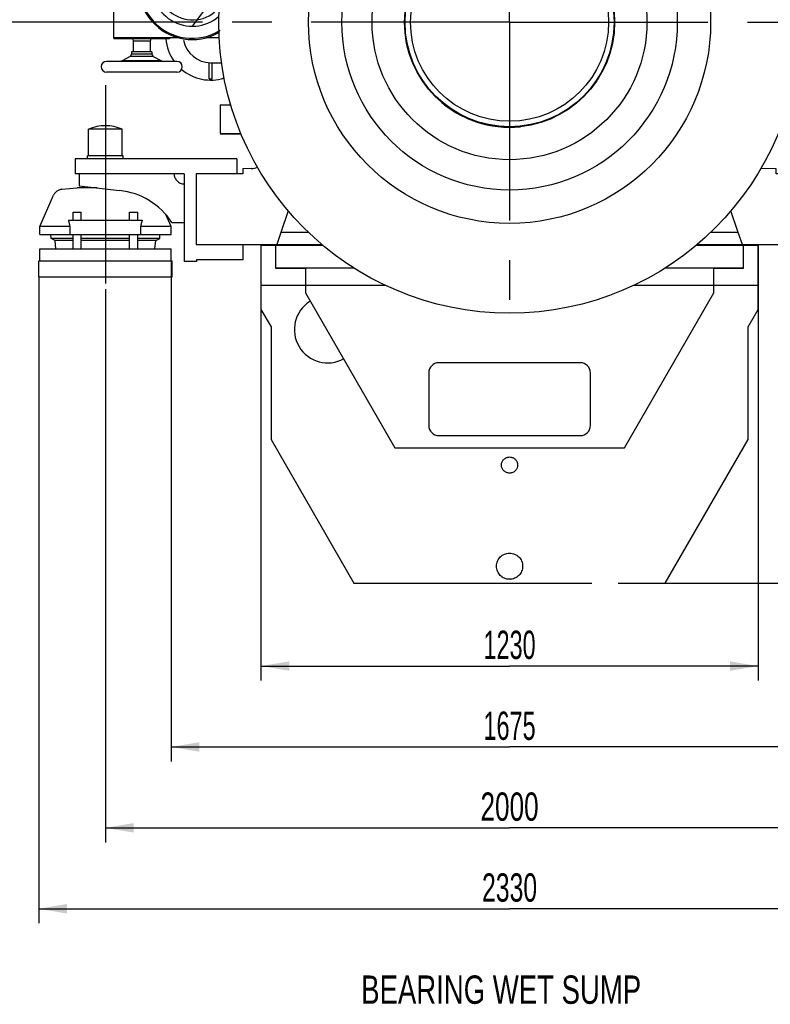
# Model space of a CAD drawing. Header units: millimetres. Extents: x 0 to 1189, y 0 to 841.
# Tile 28 of 106: x 84 to 177, y 479 to 600. Entities that reach past the tile are written whole.
import ezdxf
from ezdxf.enums import TextEntityAlignment as Align

# ---------------------------------------------------------------- set-up
doc = ezdxf.new("R2010")
doc.units = ezdxf.units.MM
doc.header["$LTSCALE"] = 65.395
doc.linetypes.add('CENTER', pattern=[0.6, 0.375, -0.075, 0.075, -0.075])
doc.linetypes.add('PHANTOM', pattern=[0.8, 0.45, -0.05, 0.1, -0.05, 0.1, -0.05])
doc.layers.get('0').update_dxf_attribs({"linetype": 'CONTINUOUS'})
for name, color, linetype in [('1907_731000_02_SIMPLE1_D_ABL607', 7, 'CONTINUOUS'), ('1907_731000_02_SIMPLE1_T1_D_PBL608', 7, 'CONTINUOUS'), ('1907_733000_06_SIMPLE1_A_ABL596', 7, 'CONTINUOUS'), ('1907_733000_06_SIMPLE1_T1_A_PBL606', 7, 'CONTINUOUS'), ('1907_733000_06_SIMPLE1_T2_A_PBL654', 7, 'CONTINUOUS'), ('1907_733000_06_SIMPLE1_T3_A_PBL647', 7, 'CONTINUOUS'), ('1907_733000_06_SIMPLE1_T4_A_PBL597', 7, 'CONTINUOUS'), ('1907_734000_04_SIMPLE1_C_ABL590', 7, 'CONTINUOUS'), ('1907_734000_04_SIMPLE1_T1_C_PBL591', 7, 'CONTINUOUS'), ('1997_111200_08_SIMPLE1_A_ABL598', 7, 'CONTINUOUS'), ('1997_111200_08_SIMPLE1_T1_A_PBL686', 7, 'CONTINUOUS'), ('1997_111200_08_SIMPLE1_T4_A_PBL599', 7, 'CONTINUOUS'), ('1997_111200_08_SIMPLE1_T6_A_PBL689', 7, 'CONTINUOUS'), ('1997_111200_08_SIMPLE1_T7_A_PBL729', 7, 'CONTINUOUS'), ('1997_122000_07_SIMPLE1_A_ABL578', 7, 'CONTINUOUS'), ('1997_122000_07_SIMPLE1_T1_A_PBL579', 7, 'CONTINUOUS'), ('1997_122000_09_SIMPLE1_C_ABL575', 7, 'CONTINUOUS'), ('1997_122000_09_SIMPLE1_T1_C_PBL576', 7, 'CONTINUOUS'), ('1997_151000_15_SIMPLE1_T1_X_PBL582', 7, 'CONTINUOUS'), ('1997_151000_15_SIMPLE1_T2_X_PBL584', 7, 'CONTINUOUS'), ('1997_151000_15_SIMPLE1_X_ABL581', 7, 'CONTINUOUS'), ('32007_040000_TLKS_KS_V_ABL588', 7, 'CONTINUOUS'), ('32007_041000_TLKS_KS_V_ABL589', 7, 'CONTINUOUS'), ('32007_060000_TLKS_KGS_V_ABL600', 7, 'CONTINUOUS'), ('32007_061000_TLKS_KGS_V_ABL601', 7, 'CONTINUOUS'), ('32007_842000_01_SIMPLE1_T1_X_PBL603', 7, 'CONTINUOUS'), ('32007_842000_01_SIMPLE1_X_ABL602', 7, 'CONTINUOUS'), ('32097_000000_TLKS_MARKETING_ABL572', 7, 'CONTINUOUS'), ('32097_030000_TLKS_V_ABL573', 7, 'CONTINUOUS'), ('32097_100000_TLKS_V_ABL574', 7, 'CONTINUOUS'), ('32097_111000_01_SIMPLE1_T1_X_PBL587', 7, 'CONTINUOUS'), ('32097_111000_01_SIMPLE1_X_ABL586', 7, 'CONTINUOUS'), ('right_2_VBL571', 7, 'CONTINUOUS')]:
    doc.layers.add(name, color=color, linetype=linetype)
doc.styles.get("Standard").update_dxf_attribs({"font": 'txt', "width": 0.6})
doc.dimstyles.new('DIMSTYLE_1', dxfattribs={"dimtxt": 3.5, "dimasz": 3.5, "dimexe": 1.8, "dimexo": 0, "dimgap": 0.875, "dimtad": 1, "dimlfac": 20, "dimdsep": 46, "dimtxsty": 'Standard', "dimblk": '_FILLED', "dimblk1": '_FILLED', "dimblk2": '_FILLED', "dimcen": 0.09, "dimadec": 0, "dimazin": 0, "dimtp": 2, "dimtm": 2, "dimtfac": 1, "dimtofl": 0, "dimtmove": 0, "dimatfit": 3, "dimldrblk": '_FILLED', "dimfxl": 1, "dimtolj": 1, "dimarcsym": 0})
doc.dimstyles.new('DIMSTYLE_2', dxfattribs={"dimtxt": 3.5, "dimasz": 3.5, "dimexe": 1.8, "dimexo": 0, "dimgap": 0.875, "dimtad": 1, "dimdec": 0, "dimlfac": 20, "dimdsep": 46, "dimtxsty": 'Standard', "dimblk": '_FILLED', "dimblk1": '_FILLED', "dimblk2": '_FILLED', "dimcen": 0.09, "dimadec": 0, "dimazin": 0, "dimtp": 2, "dimtm": 2, "dimtfac": 1, "dimtdec": 0, "dimtofl": 0, "dimtmove": 0, "dimatfit": 3, "dimldrblk": '_FILLED', "dimfxl": 1, "dimtolj": 1, "dimarcsym": 0})
doc.dimstyles.new('DIMSTYLE_4', dxfattribs={"dimtxt": 3.5, "dimasz": 3.5, "dimexe": 1.8, "dimexo": 0, "dimgap": 0.875, "dimtad": 1, "dimlfac": 20, "dimdsep": 46, "dimtxsty": 'Standard', "dimblk": '_FILLED', "dimblk1": '_FILLED', "dimblk2": '_FILLED', "dimcen": 0.09, "dimadec": 0, "dimazin": 0, "dimtp": 0.8, "dimtm": 0.8, "dimtfac": 1, "dimtofl": 0, "dimtmove": 0, "dimatfit": 3, "dimldrblk": '_FILLED', "dimfxl": 1, "dimtolj": 1, "dimarcsym": 0})
doc.dimstyles.new('DIMSTYLE_5', dxfattribs={"dimtxt": 3.5, "dimasz": 3.5, "dimexe": 1.8, "dimexo": 0, "dimgap": 0.875, "dimtad": 1, "dimlfac": 20, "dimdsep": 46, "dimtxsty": 'Standard', "dimblk": '_FILLED', "dimblk1": '_FILLED', "dimblk2": '_FILLED', "dimcen": 0.09, "dimadec": 0, "dimazin": 0, "dimtp": 1.2, "dimtm": 1.2, "dimtfac": 1, "dimtofl": 0, "dimtmove": 0, "dimatfit": 3, "dimldrblk": '_FILLED', "dimfxl": 1, "dimtolj": 1, "dimarcsym": 0})

# ---------------------------------------------------------------- blocks, each defined once
blk = doc.blocks.new('_FILLED')
at = {"color": 0, "linetype": 'ByBlock'}
blk.add_solid([(0, 0), (-1, 0.167), (-1, -0.167)], dxfattribs=at)
blk = doc.blocks.new('*D4')
at = {"color": 2, "linetype": 'Continuous'}
for p, q in [((66.725, 641.85), (32.45, 641.85)), ((34.25, 641.85), (34.25, 620.925)), ((34.25, 600), (34.25, 620.925)), ((107.025, 600), (32.45, 600))]:
    blk.add_line(p, q, dxfattribs=at)
at = {"color": 2, "linetype": 'Continuous', "xscale": 3.5, "yscale": 3.5, "zscale": 3.5}
for p, rotation in [((34.25, 641.85), 90), ((34.25, 600), 270)]:
    blk.add_blockref('_FILLED', p, dxfattribs=dict(at, rotation=rotation))
at = {"color": 2, "linetype": 'Continuous', "width": 0.666667}
blk.add_text('837', height=3.5, rotation=90, dxfattribs=at).set_placement((33.375, 620.925), align=Align.CENTER)
blk = doc.blocks.new('*D14')
at = {"color": 2, "linetype": 'Continuous'}
for p, q in [((114.25, 572.4), (114.25, 518.6)), ((175.75, 572.4), (175.75, 518.6)), ((114.25, 520.4), (145, 520.4)), ((175.75, 520.4), (145, 520.4))]:
    blk.add_line(p, q, dxfattribs=at)
at = {"color": 2, "linetype": 'Continuous', "xscale": 3.5, "yscale": 3.5, "zscale": 3.5, "rotation": 180}
blk.add_blockref('_FILLED', (114.25, 520.4), dxfattribs=at)
at = {"color": 2, "linetype": 'Continuous', "xscale": 3.5, "yscale": 3.5, "zscale": 3.5}
blk.add_blockref('_FILLED', (175.75, 520.4), dxfattribs=at)
at = {"color": 2, "linetype": 'Continuous', "width": 0.619048}
blk.add_text('1230', height=3.5, dxfattribs=at).set_placement((145, 521.275), align=Align.CENTER)
blk = doc.blocks.new('*D16')
at = {"color": 2, "linetype": 'Continuous'}
for p, q in [((159.42, 750.68), (235.05, 750.68)), ((233.25, 750.68), (233.25, 640.66)), ((233.25, 530.65), (233.25, 640.66)), ((164.25, 530.65), (235.05, 530.65))]:
    blk.add_line(p, q, dxfattribs=at)
at = {"color": 2, "linetype": 'Continuous', "xscale": 3.5, "yscale": 3.5, "zscale": 3.5}
for p, rotation in [((233.25, 750.68), 90), ((233.25, 530.65), 270)]:
    blk.add_blockref('_FILLED', p, dxfattribs=dict(at, rotation=rotation))
at = {"color": 2, "linetype": 'Continuous', "width": 0.636905}
blk.add_text('4401', height=3.5, rotation=90, dxfattribs=at).set_placement((232.38, 640.66), align=Align.CENTER)
blk = doc.blocks.new('*D22')
at = {"color": 2, "linetype": 'Continuous'}
for p, q in [((103.125, 570.5), (103.125, 508.6)), ((186.875, 570.5), (186.875, 508.6)), ((103.125, 510.4), (145, 510.4)), ((186.875, 510.4), (145, 510.4))]:
    blk.add_line(p, q, dxfattribs=at)
at = {"color": 2, "linetype": 'Continuous', "xscale": 3.5, "yscale": 3.5, "zscale": 3.5, "rotation": 180}
blk.add_blockref('_FILLED', (103.125, 510.4), dxfattribs=at)
at = {"color": 2, "linetype": 'Continuous', "xscale": 3.5, "yscale": 3.5, "zscale": 3.5}
blk.add_blockref('_FILLED', (186.875, 510.4), dxfattribs=at)
at = {"color": 2, "linetype": 'Continuous', "width": 0.619048}
blk.add_text('1675', height=3.5, dxfattribs=at).set_placement((145, 511.275), align=Align.CENTER)
blk = doc.blocks.new('*D23')
at = {"color": 2, "linetype": 'Continuous'}
for p, q in [((95, 567), (95, 498.6)), ((195, 567), (195, 498.6)), ((95, 500.4), (145, 500.4)), ((195, 500.4), (145, 500.4))]:
    blk.add_line(p, q, dxfattribs=at)
at = {"color": 2, "linetype": 'Continuous', "xscale": 3.5, "yscale": 3.5, "zscale": 3.5, "rotation": 180}
blk.add_blockref('_FILLED', (95, 500.4), dxfattribs=at)
at = {"color": 2, "linetype": 'Continuous', "xscale": 3.5, "yscale": 3.5, "zscale": 3.5}
blk.add_blockref('_FILLED', (195, 500.4), dxfattribs=at)
at = {"color": 2, "linetype": 'Continuous', "width": 0.690476}
blk.add_text('2000', height=3.5, dxfattribs=at).set_placement((145, 501.275), align=Align.CENTER)
blk = doc.blocks.new('*D24')
at = {"color": 2, "linetype": 'Continuous'}
for p, q in [((86.75, 568.5), (86.75, 488.6)), ((203.25, 568.5), (203.25, 488.6)), ((86.75, 490.4), (145, 490.4)), ((203.25, 490.4), (145, 490.4))]:
    blk.add_line(p, q, dxfattribs=at)
at = {"color": 2, "linetype": 'Continuous', "xscale": 3.5, "yscale": 3.5, "zscale": 3.5, "rotation": 180}
blk.add_blockref('_FILLED', (86.75, 490.4), dxfattribs=at)
at = {"color": 2, "linetype": 'Continuous', "xscale": 3.5, "yscale": 3.5, "zscale": 3.5}
blk.add_blockref('_FILLED', (203.25, 490.4), dxfattribs=at)
at = {"color": 2, "linetype": 'Continuous', "width": 0.654762}
blk.add_text('2330', height=3.5, dxfattribs=at).set_placement((145, 491.275), align=Align.CENTER)
blk = doc.blocks.new('1997_122000_09_SIMPLE1_T1_C_PBL576', base_point=(145, 551.58))
at = {"layer": '1997_122000_09_SIMPLE1_T1_C_PBL576', "color": 8, "linetype": 'PHANTOM'}
for p, q in [((121.94, 572.4), (114.25, 572.4)), ((114.25, 572.4), (114.25, 564.5)), ((175.75, 572.4), (168.06, 572.4)), ((175.36, 572.4), (175.38, 572.5)), ((175.75, 564.5), (175.75, 572.4)), ((114.25, 567.5), (129.61, 567.5)), ((160.39, 567.5), (175.75, 567.5)), ((114.25, 564.5), (115.5, 562.33)), ((174.5, 562.33), (175.75, 564.5)), ((115.5, 562.33), (115.5, 548.4)), ((174.5, 548.4), (174.5, 562.33)), ((115.5, 548.4), (125.75, 530.65)), ((164.25, 530.65), (174.5, 548.4)), ((125.75, 530.65), (164.25, 530.65))]:
    blk.add_line(p, q, dxfattribs=at)
for centre, radius in [((145, 545.25), 1), ((145, 532.75), 1.62)]:
    blk.add_circle(centre, radius, dxfattribs=at)
blk.add_arc((122.5, 562), 4.12, 122.2359, 299.2749, dxfattribs=at)
blk = doc.blocks.new('1997_122000_09_SIMPLE1_C_ABL575', base_point=(145, 551.575))
at = {"layer": '1997_122000_09_SIMPLE1_T1_C_PBL576'}
blk.add_blockref('1997_122000_09_SIMPLE1_T1_C_PBL576', (145, 551.575), dxfattribs=at)
blk = doc.blocks.new('1997_122000_07_SIMPLE1_T1_A_PBL579', base_point=(145, 559.95))
at = {"layer": '1997_122000_07_SIMPLE1_T1_A_PBL579', "color": 7, "linetype": 'Continuous'}
for p, q in [((121.94, 572.4), (116.05, 572.4)), ((116.05, 572.4), (116.05, 569.6)), ((116.45, 572.4), (116.45, 572.5)), ((173.95, 572.4), (168.06, 572.4)), ((173.55, 572.4), (173.55, 572.5)), ((173.95, 569.6), (173.95, 572.4)), ((116.05, 569.65), (125.71, 569.65)), ((164.29, 569.65), (173.95, 569.65)), ((116.05, 569.6), (119.75, 569.6)), ((119.75, 569.6), (119.75, 566.55)), ((170.25, 569.6), (173.95, 569.6)), ((170.25, 566.55), (170.25, 569.6)), ((119.75, 566.55), (130.8, 547.4)), ((159.2, 547.4), (170.25, 566.55)), ((153.75, 557.9), (136.25, 557.9)), ((135, 556.65), (135, 550.15)), ((155, 550.15), (155, 556.65)), ((136.25, 548.9), (153.75, 548.9)), ((130.8, 547.4), (159.2, 547.4))]:
    blk.add_line(p, q, dxfattribs=at)
for centre, start, end in [((136.25, 556.65), 90, 180), ((153.75, 556.65), 0, 90), ((136.25, 550.15), 180, 270), ((153.75, 550.15), 270, 360)]:
    blk.add_arc(centre, 1.25, start, end, dxfattribs=at)
blk = doc.blocks.new('1997_122000_07_SIMPLE1_A_ABL578', base_point=(145, 559.95))
at = {"layer": '1997_122000_07_SIMPLE1_T1_A_PBL579'}
blk.add_blockref('1997_122000_07_SIMPLE1_T1_A_PBL579', (145, 559.95), dxfattribs=at)
blk = doc.blocks.new('32097_111000_01_SIMPLE1_T1_X_PBL587', base_point=(145, 619.62))
at = {"layer": '32097_111000_01_SIMPLE1_T1_X_PBL587', "color": 7, "linetype": 'Continuous'}
for p, q in [((180.5, 666.75), (176.95, 666.75)), ((180.5, 611.5), (180.5, 666.75)), ((113.6, 641.5), (113.6, 638.75)), ((113.65, 638.75), (113.6, 638.75)), ((114.5, 638.23), (114.5, 627.48)), ((114.5, 623.71), (114.5, 619.07)), ((179.1, 611.43), (180.5, 611.5)), ((109.2, 589.8), (110.52, 589.8)), ((109.2, 589.8), (109.2, 589.79)), ((109.2, 589.78), (110.52, 589.78)), ((109.2, 589.78), (109.2, 586.22)), ((179.48, 589.8), (180.8, 589.8)), ((180.8, 589.8), (180.8, 586.2)), ((109.2, 586.22), (111.79, 586.22)), ((109.2, 586.21), (109.2, 586.2)), ((109.2, 586.2), (111.79, 586.2)), ((178.21, 586.2), (180.8, 586.2)), ((113.05, 581.9), (112, 581.88)), ((112, 581.88), (112, 581.25)), ((178, 581.88), (176.09, 581.93)), ((178, 581.25), (178, 581.88)), ((112, 581.25), (106.25, 581.25)), ((106.25, 581.25), (106.25, 572.5)), ((183.75, 581.25), (178, 581.25)), ((183.75, 572.5), (183.75, 581.25)), ((106.25, 572.5), (116.19, 572.5)), ((173.81, 572.5), (183.75, 572.5))]:
    blk.add_line(p, q, dxfattribs=at)
blk.add_arc((113, 583.9), 2, 271.4325, 293.7207, dxfattribs=at)
blk = doc.blocks.new('32097_111000_01_SIMPLE1_X_ABL586', base_point=(145, 619.625))
at = {"layer": '32097_111000_01_SIMPLE1_T1_X_PBL587'}
blk.add_blockref('32097_111000_01_SIMPLE1_T1_X_PBL587', (145, 619.625), dxfattribs=at)
blk = doc.blocks.new('1997_111200_08_SIMPLE1_T4_A_PBL599', base_point=(188.27, 594.88))
at = {"layer": '1997_111200_08_SIMPLE1_T4_A_PBL599', "color": 7, "linetype": 'Continuous'}
for p, q in [((180.91, 597.88), (181.6, 597.88)), ((184.26, 597.88), (196.5, 597.88)), ((196.5, 597.88), (196.5, 591.88)), ((180.03, 591.88), (196.5, 591.88))]:
    blk.add_line(p, q, dxfattribs=at)
blk = doc.blocks.new('1997_111200_08_SIMPLE1_T1_A_PBL686', base_point=(184.2, 637.88))
at = {"layer": '1997_111200_08_SIMPLE1_T1_A_PBL686', "color": 7, "linetype": 'Continuous'}
for p, q in [((180.5, 663.75), (181.6, 663.75)), ((181.6, 663.75), (181.6, 612)), ((186.18, 652.46), (181.6, 660.4)), ((187.54, 646.32), (186.66, 649.34)), ((183.79, 648.49), (184.67, 645.48)), ((181.77, 616.06), (187.89, 632.89)), ((180.5, 612), (181.6, 612))]:
    blk.add_line(p, q, dxfattribs=at)
for centre, radius, start, end in [((166.05, 640.84), 23.25, 340, 30), ((185.22, 648.92), 1.5, 16.271, 196.271), ((186.1, 645.9), 1.5, 196.271, 16.271), ((184.39, 615.1), 2.79, 160, 180)]:
    blk.add_arc(centre, radius, start, end, dxfattribs=at)
blk = doc.blocks.new('1997_111200_08_SIMPLE1_T6_A_PBL689', base_point=(111.75, 616.64))
at = {"layer": '1997_111200_08_SIMPLE1_T6_A_PBL689', "color": 7, "linetype": 'Continuous'}
for p, q in [((112.2, 621.5), (112.2, 622)), ((112.5, 622), (112.2, 622)), ((112.5, 621.5), (112.5, 622)), ((109.71, 620.88), (109.14, 620.88)), ((109.92, 613.55), (109.92, 620.77)), ((114.45, 621.9), (112.5, 621.9)), ((114.45, 621.9), (114.45, 621.5)), ((109.05, 613.55), (109.05, 620.72)), ((112.2, 619.85), (112.2, 620.5)), ((114.45, 620.5), (114.45, 618.99)), ((111.99, 619.4), (109.92, 619.4)), ((109.92, 611.29), (109.92, 611.75))]:
    blk.add_line(p, q, dxfattribs=at)
blk = doc.blocks.new('1997_111200_08_SIMPLE1_T7_A_PBL729', base_point=(182.22, 660.72))
at = {"layer": '1997_111200_08_SIMPLE1_T7_A_PBL729', "color": 7, "linetype": 'Continuous'}
for p, q in [((181.85, 662.9), (181.6, 662.9)), ((181.85, 663.2), (182.85, 663.2)), ((181.85, 659.96), (181.85, 663.2)), ((182.85, 663.2), (182.85, 658.23))]:
    blk.add_line(p, q, dxfattribs=at)
blk = doc.blocks.new('1997_111200_08_SIMPLE1_A_ABL598', base_point=(152.78, 627.81))
at = {"layer": '1997_111200_08_SIMPLE1_T1_A_PBL686'}
blk.add_blockref('1997_111200_08_SIMPLE1_T1_A_PBL686', (184.2, 637.88), dxfattribs=at)
at = {"layer": '1997_111200_08_SIMPLE1_T4_A_PBL599'}
blk.add_blockref('1997_111200_08_SIMPLE1_T4_A_PBL599', (188.27, 594.88), dxfattribs=at)
at = {"layer": '1997_111200_08_SIMPLE1_T6_A_PBL689'}
blk.add_blockref('1997_111200_08_SIMPLE1_T6_A_PBL689', (111.75, 616.64), dxfattribs=at)
at = {"layer": '1997_111200_08_SIMPLE1_T7_A_PBL729'}
blk.add_blockref('1997_111200_08_SIMPLE1_T7_A_PBL729', (182.22, 660.72), dxfattribs=at)
blk = doc.blocks.new('32097_100000_TLKS_V_ABL574', base_point=(151.38, 606.09))
at = {"layer": '1997_111200_08_SIMPLE1_A_ABL598'}
blk.add_blockref('1997_111200_08_SIMPLE1_A_ABL598', (152.78, 627.81), dxfattribs=at)
at = {"layer": '1997_122000_07_SIMPLE1_A_ABL578'}
blk.add_blockref('1997_122000_07_SIMPLE1_A_ABL578', (145, 559.95), dxfattribs=at)
at = {"layer": '1997_122000_09_SIMPLE1_C_ABL575'}
blk.add_blockref('1997_122000_09_SIMPLE1_C_ABL575', (145, 551.58), dxfattribs=at)
at = {"layer": '32097_111000_01_SIMPLE1_X_ABL586'}
blk.add_blockref('32097_111000_01_SIMPLE1_X_ABL586', (145, 619.62), dxfattribs=at)
blk = doc.blocks.new('32097_030000_TLKS_V_ABL573', base_point=(144.72, 640.94))
at = {"layer": '32097_100000_TLKS_V_ABL574'}
blk.add_blockref('32097_100000_TLKS_V_ABL574', (151.38, 606.09), dxfattribs=at)
blk = doc.blocks.new('1907_734000_04_SIMPLE1_T1_C_PBL591', base_point=(145, 592.71))
at = {"layer": '1907_734000_04_SIMPLE1_T1_C_PBL591', "color": 7, "linetype": 'Continuous'}
for p, q in [((117.63, 576.67), (116.71, 574)), ((173.29, 574), (172.37, 576.67)), ((116.71, 574), (116.19, 572.5)), ((120.15, 574), (116.71, 574)), ((173.29, 574), (169.85, 574)), ((173.81, 572.5), (173.29, 574)), ((116.19, 572.5), (121.82, 572.5)), ((168.18, 572.5), (173.81, 572.5))]:
    blk.add_line(p, q, dxfattribs=at)
for radius in [12.93, 12.25]:
    blk.add_circle((145, 600), radius, dxfattribs=at)
for start, end in [(83.9938, 96.0062), (177.4223, 276.0062), (357.4223, 2.5777)]:
    blk.add_arc((145, 600), 12.99, start, end, dxfattribs=at)
blk = doc.blocks.new('1907_734000_04_SIMPLE1_C_ABL590', base_point=(145, 592.71))
at = {"layer": '1907_734000_04_SIMPLE1_T1_C_PBL591'}
blk.add_blockref('1907_734000_04_SIMPLE1_T1_C_PBL591', (145, 592.71), dxfattribs=at)
blk = doc.blocks.new('1907_733000_06_SIMPLE1_T4_A_PBL597', base_point=(99.5, 595.88))
at = {"layer": '1907_733000_06_SIMPLE1_T4_A_PBL597', "color": 7, "linetype": 'Continuous'}
for p, q in [((98.38, 597.95), (98.38, 597.94)), ((100.62, 597.94), (98.38, 597.94)), ((98.38, 597.94), (98.45, 597.66)), ((100.55, 597.66), (98.45, 597.66)), ((98.45, 597.66), (98.45, 596.34)), ((100.62, 597.94), (100.55, 597.66)), ((100.55, 597.66), (100.55, 596.34)), ((100.62, 597.95), (100.62, 597.94)), ((97.06, 595.24), (96.76, 595.15)), ((98.08, 595.77), (97.06, 595.24)), ((101.94, 595.24), (97.06, 595.24)), ((98.25, 596.05), (98.08, 595.77)), ((100.92, 595.77), (98.08, 595.77)), ((100.75, 596.34), (98.25, 596.34)), ((98.25, 596.34), (98.25, 596.05)), ((100.75, 596.05), (98.25, 596.05)), ((100.75, 596.34), (100.75, 596.05)), ((100.75, 596.05), (100.92, 595.77)), ((100.92, 595.77), (101.94, 595.24)), ((101.94, 595.24), (102.24, 595.15)), ((103.85, 595.15), (95.15, 595.15)), ((103.85, 593.82), (95.15, 593.82))]:
    blk.add_line(p, q, dxfattribs=at)
for centre, start, end in [((95.15, 594.49), 90, 270), ((103.85, 594.49), 270, 90)]:
    blk.add_arc(centre, 0.667, start, end, dxfattribs=at)
blk = doc.blocks.new('1907_733000_06_SIMPLE1_T1_A_PBL606', base_point=(104.8, 609.6))
at = {"layer": '1907_733000_06_SIMPLE1_T1_A_PBL606', "color": 7, "linetype": 'Continuous'}
for p, q in [((112.74, 621.18), (112.49, 621.18)), ((112.49, 615.38), (112.49, 621.18)), ((114.24, 621.25), (112.74, 621.25)), ((112.74, 621.25), (112.74, 615.88)), ((114.24, 621.25), (114.24, 618.64)), ((112.49, 619.85), (111.99, 619.85)), ((111.99, 614.26), (111.99, 619.85)), ((112.74, 620), (112.49, 620)), ((112.74, 619.6), (112.49, 619.6)), ((111.21, 612.3), (109.79, 611.18)), ((95.35, 609.4), (95.35, 611.75)), ((102.09, 611.75), (105.15, 611.75)), ((106.4, 611.75), (108.22, 611.75)), ((108.22, 610.49), (108.22, 611.75)), ((109.79, 610.93), (109.79, 611.18)), ((109.8, 611.19), (109.8, 611.75)), ((108.35, 610.44), (108.35, 610.62)), ((110.73, 610.93), (108.73, 610.93)), ((108.73, 610.45), (108.73, 610.93)), ((110.6, 610.5), (109.24, 610.5)), ((109.24, 610.16), (109.24, 610.5)), ((110.46, 610), (109.49, 610)), ((95.35, 609.4), (97.32, 609.4)), ((96, 609.4), (96, 598.07)), ((104.05, 598.07), (96, 598.07)), ((96.05, 598.07), (96.05, 597.95)), ((102.95, 597.95), (96.05, 597.95)), ((102.95, 598.07), (102.95, 597.95)), ((109.08, 598.07), (107.45, 598.07))]:
    blk.add_line(p, q, dxfattribs=at)
for start, end in [(47.0535, 66.9627), (142.1894, 299.8927)]:
    blk.add_arc((105.75, 604.5), 6.65, start, end, dxfattribs=at)
blk = doc.blocks.new('1907_733000_06_SIMPLE1_T3_A_PBL647', base_point=(103.1, 619.84))
at = {"layer": '1907_733000_06_SIMPLE1_T3_A_PBL647', "color": 7, "linetype": 'Continuous'}
for p, q in [((99.6, 626.76), (99.85, 627.92)), ((99.85, 627.92), (107.77, 627.92)), ((108.02, 626.76), (107.77, 627.92)), ((98.91, 623.59), (98.91, 626.76)), ((98.91, 626.76), (108.71, 626.76)), ((108.71, 623.59), (108.71, 626.76)), ((98.86, 615.5), (98.86, 623.59)), ((98.86, 623.59), (108.76, 623.59)), ((108.76, 621.89), (108.76, 623.59)), ((108.76, 615.5), (108.76, 620.26)), ((98.86, 615.5), (105.22, 615.5)), ((99.31, 613.55), (99.31, 615.5)), ((108.76, 615.5), (106.28, 615.5)), ((108.31, 613.55), (108.31, 615.5)), ((97.57, 613.55), (97.57, 613.02)), ((105.41, 613.55), (97.57, 613.55)), ((110.05, 613.55), (106.16, 613.55)), ((110.05, 613.55), (110.05, 613.02)), ((95.01, 612.75), (95.01, 611.75)), ((99.14, 612.75), (95.01, 612.75)), ((95.81, 612.75), (95.81, 613)), ((95.81, 613), (105.41, 613)), ((97.45, 611.78), (97.45, 612.75)), ((97.56, 613), (97.56, 612.75)), ((97.57, 613.02), (105.41, 613.02)), ((97.61, 613.02), (97.61, 613)), ((99.14, 612), (99.14, 612.75)), ((105.9, 613.02), (110.05, 613.02)), ((106.16, 613), (111.19, 613)), ((110.02, 613.02), (110.02, 613)), ((110.06, 613), (110.06, 611.75)), ((111.19, 612.29), (111.19, 613)), ((97.32, 611.75), (95.01, 611.75)), ((102.02, 612), (105.15, 612)), ((105.15, 611.75), (102.09, 611.75)), ((106.4, 612), (108.48, 612)), ((110.06, 611.75), (106.4, 611.75)), ((108.48, 611.75), (108.48, 612)), ((110.06, 612), (110.83, 612))]:
    blk.add_line(p, q, dxfattribs=at)
blk = doc.blocks.new('1907_733000_06_SIMPLE1_T2_A_PBL654', base_point=(104.78, 610.22))
at = {"layer": '1907_733000_06_SIMPLE1_T2_A_PBL654', "color": 7, "linetype": 'Continuous'}
for p, q in [((105.41, 616.36), (108.54, 621.33)), ((106.16, 616.13), (109.18, 620.93)), ((109.18, 620.93), (109.18, 620.95)), ((105.22, 615.95), (105.22, 614.75)), ((105.22, 615.95), (106.28, 615.95)), ((105.41, 616.33), (105.41, 616.36)), ((105.41, 616.13), (105.41, 616.33)), ((105.78, 616.23), (105.72, 616.23)), ((106.16, 616.09), (106.16, 616.15)), ((106.28, 615.95), (106.28, 614.75)), ((105.22, 614.75), (106.28, 614.75)), ((105.23, 614.75), (105.37, 613.75)), ((106.27, 614.75), (106.13, 613.75)), ((105.37, 613.75), (106.13, 613.75)), ((105.41, 612.72), (105.41, 613.75)), ((105.6, 613.75), (105.6, 611.75)), ((105.9, 613.75), (105.9, 611.75)), ((106.16, 612.72), (106.16, 613.93)), ((105.15, 612.72), (105.15, 609.46)), ((105.6, 612.72), (105.15, 612.72)), ((106.4, 612.72), (105.9, 612.72)), ((106.4, 612.72), (106.4, 609.46)), ((97.32, 610.48), (97.32, 611.78)), ((98.93, 611.78), (97.32, 611.78)), ((98.93, 611.93), (98.93, 608.68)), ((98.93, 611.93), (102.09, 611.93)), ((99.17, 611.93), (99.17, 612.03)), ((99.17, 612.03), (102.02, 612.03)), ((102.02, 611.93), (102.02, 612.03)), ((102.09, 611.93), (102.09, 608.68)), ((102.09, 611.48), (102.34, 611.48)), ((102.09, 611.28), (103, 611.28)), ((102.34, 611.48), (102.34, 611.28)), ((102.95, 611.28), (102.95, 610.68)), ((104, 611.46), (103, 611.46)), ((103, 611.46), (103, 609.45)), ((104, 611.46), (104, 609.45)), ((104.75, 611.15), (105.15, 611.15)), ((104.75, 611.15), (104.75, 609.4)), ((106.12, 611.75), (105.38, 611.75)), ((105.38, 611.75), (105.38, 606.97)), ((106.12, 611.75), (106.12, 606.97)), ((106.4, 611.15), (106.75, 611.15)), ((106.75, 611.15), (106.75, 609.4)), ((98.93, 610.48), (97.32, 610.48)), ((97.32, 608.98), (97.32, 610.28)), ((98.93, 610.28), (97.32, 610.28)), ((102.09, 610.68), (103, 610.68)), ((102.09, 610.5), (102.34, 610.5)), ((102.09, 609.98), (102.34, 609.98)), ((102.09, 609.78), (103, 609.78)), ((102.34, 610.68), (102.34, 610.5)), ((102.34, 609.98), (102.34, 609.78)), ((102.95, 609.78), (102.95, 609.18)), ((104, 610.47), (103, 610.47)), ((104, 610.75), (104.75, 610.75)), ((104, 610.05), (104.75, 610.05)), ((98.93, 608.98), (97.32, 608.98)), ((98.93, 608.68), (103.01, 608.68)), ((99.17, 608.57), (99.17, 608.68)), ((99.17, 608.57), (102.02, 608.57)), ((102.02, 608.57), (102.02, 608.68)), ((102.09, 609.18), (103.35, 609.18)), ((102.09, 609), (102.34, 609)), ((102.34, 609.18), (102.34, 609)), ((102.34, 609.03), (103.09, 609.03)), ((102.49, 609.03), (102.49, 609.18)), ((104, 609.57), (103, 609.57)), ((104, 609.45), (103, 609.45)), ((103.04, 609.33), (103.04, 609.45)), ((103.47, 609.33), (103.04, 609.33)), ((103.09, 609.08), (103.74, 609.08)), ((103.09, 609.08), (103.09, 609.03)), ((103.1, 609.33), (103.1, 609.18)), ((103.35, 609.18), (103.35, 609.33)), ((103.47, 609.33), (103.47, 609.45)), ((104, 609.73), (104.74, 609.73)), ((104.74, 609.4), (104.74, 609.73)), ((104.95, 608.64), (105.38, 608.64)), ((104.95, 608.64), (104.95, 606.74)), ((105.38, 609.59), (105.15, 609.59)), ((106.4, 609.59), (106.12, 609.59)), ((106.12, 608.64), (106.55, 608.64)), ((106.55, 608.64), (106.55, 606.74)), ((104.95, 606.74), (106.55, 606.74)), ((106.12, 606.97), (105.38, 606.97)), ((109.28, 604.2), (105.74, 599.5))]:
    blk.add_line(p, q, dxfattribs=at)
for centre, radius, start, end in [((109.06, 621.44), 0.545, 281.5574, 180), ((109.06, 621.44), 0.547, 180.0271, 194.209), ((105.72, 615.63), 0.592, 90, 147.4586), ((105.78, 615.63), 0.592, 32.5414, 90), ((105.75, 604.5), 6.5, 116.6475, 123.5876), ((105.75, 604.5), 6.5, 100.7977, 107.1185), ((105.75, 604.5), 6.5, 45.21, 79.2023), ((105.75, 604.5), 5, 92.4451, 311.2971), ((105.75, 604.5), 4.21, 100.985, 278.4799), ((105.75, 604.5), 4.21, 95.115, 98.9919), ((105.75, 604.5), 4.21, 80.977, 84.8765), ((105.75, 604.5), 5, 38.2555, 84.5135), ((105.75, 604.5), 4.21, 24.381, 79.0233), ((105.75, 604.5), 6.5, 142.0249, 302.0841), ((105.75, 604.5), 2.76, 106.8505, 73.1495), ((105.75, 604.5), 2.5, 108.6629, 71.3371), ((105.75, 604.5), 4.25, 277.9016, 320.6304)]:
    blk.add_arc(centre, radius, start, end, dxfattribs=at)
for points, knots in [([(109.18, 620.95), (109.18, 620.98), (109.16, 621.03), (109.1, 621.11), (109.01, 621.19), (108.9, 621.26), (108.78, 621.32), (108.67, 621.35), (108.57, 621.36), (108.54, 621.33)], [0, 0, 0, 0, 0.085431, 0.210466, 0.366179, 0.535675, 0.699346, 0.838689, 1, 1, 1, 1]), ([(105.41, 616.36), (105.42, 616.38), (105.47, 616.4), (105.6, 616.42), (105.7, 616.41), (105.78, 616.39)], [0, 0, 0, 0, 0.158027, 0.384711, 1, 1, 1, 1]), ([(105.78, 616.39), (105.87, 616.37), (106, 616.32), (106.12, 616.23), (106.16, 616.17), (106.16, 616.15)], [0, 0, 0, 0, 0.612495, 0.844913, 1, 1, 1, 1])]:
    blk.add_open_spline(points, degree=3, knots=knots, dxfattribs=at)
blk = doc.blocks.new('1907_733000_06_SIMPLE1_A_ABL596', base_point=(104.63, 610.87))
at = {"layer": '1907_733000_06_SIMPLE1_T1_A_PBL606'}
blk.add_blockref('1907_733000_06_SIMPLE1_T1_A_PBL606', (104.8, 609.6), dxfattribs=at)
at = {"layer": '1907_733000_06_SIMPLE1_T2_A_PBL654'}
blk.add_blockref('1907_733000_06_SIMPLE1_T2_A_PBL654', (104.78, 610.22), dxfattribs=at)
at = {"layer": '1907_733000_06_SIMPLE1_T3_A_PBL647'}
blk.add_blockref('1907_733000_06_SIMPLE1_T3_A_PBL647', (103.1, 619.84), dxfattribs=at)
at = {"layer": '1907_733000_06_SIMPLE1_T4_A_PBL597'}
blk.add_blockref('1907_733000_06_SIMPLE1_T4_A_PBL597', (99.5, 595.88), dxfattribs=at)
blk = doc.blocks.new('1907_731000_02_SIMPLE1_T1_D_PBL608', base_point=(145, 600))
at = {"layer": '1907_731000_02_SIMPLE1_T1_D_PBL608', "color": 2, "linetype": 'CENTER'}
for q in [(145, 637.975), (107.025, 600), (182.975, 600), (145, 562.025)]:
    blk.add_line((145, 600), q, dxfattribs=at)
at = {"layer": '1907_731000_02_SIMPLE1_T1_D_PBL608', "color": 7, "linetype": 'Continuous'}
for radius in [35.975, 24.875, 20.75, 17, 13]:
    blk.add_circle((145, 600), radius, dxfattribs=at)
blk = doc.blocks.new('1907_731000_02_SIMPLE1_D_ABL607', base_point=(145, 600))
at = {"layer": '1907_731000_02_SIMPLE1_T1_D_PBL608'}
blk.add_blockref('1907_731000_02_SIMPLE1_T1_D_PBL608', (145, 600), dxfattribs=at)
blk = doc.blocks.new('32007_041000_TLKS_KS_V_ABL589', base_point=(136.92, 625.12))
at = {"layer": '1907_731000_02_SIMPLE1_D_ABL607'}
blk.add_blockref('1907_731000_02_SIMPLE1_D_ABL607', (145, 600), dxfattribs=at)
at = {"layer": '1907_733000_06_SIMPLE1_A_ABL596'}
blk.add_blockref('1907_733000_06_SIMPLE1_A_ABL596', (104.63, 610.87), dxfattribs=at)
at = {"layer": '1907_734000_04_SIMPLE1_C_ABL590'}
blk.add_blockref('1907_734000_04_SIMPLE1_C_ABL590', (145, 592.71), dxfattribs=at)
blk = doc.blocks.new('32007_040000_TLKS_KS_V_ABL588', base_point=(141.51, 648.06))
at = {"layer": '32007_041000_TLKS_KS_V_ABL589'}
blk.add_blockref('32007_041000_TLKS_KS_V_ABL589', (136.92, 625.12), dxfattribs=at)
blk = doc.blocks.new('32007_842000_01_SIMPLE1_T1_X_PBL603', base_point=(106.09, 595.46))
at = {"layer": '32007_842000_01_SIMPLE1_T1_X_PBL603', "color": 7, "linetype": 'Continuous'}
for p, q in [((107.82, 592.98), (107.82, 595)), ((108.02, 594.99), (109.39, 594.99)), ((108.22, 592.98), (108.22, 594.99)), ((107.82, 592.98), (108.22, 592.98))]:
    blk.add_line(p, q, dxfattribs=at)
for radius, start, end in [(5.55, 184.6237, 215.7236), (3.4, 190.3774, 270), (5.55, 229.6743, 287.6755)]:
    blk.add_arc((108.02, 598.39), radius, start, end, dxfattribs=at)
blk = doc.blocks.new('32007_842000_01_SIMPLE1_X_ABL602', base_point=(106.09, 595.46))
at = {"layer": '32007_842000_01_SIMPLE1_T1_X_PBL603'}
blk.add_blockref('32007_842000_01_SIMPLE1_T1_X_PBL603', (106.09, 595.46), dxfattribs=at)
blk = doc.blocks.new('32007_061000_TLKS_KGS_V_ABL601', base_point=(141.51, 637.25))
at = {"layer": '32007_842000_01_SIMPLE1_X_ABL602'}
blk.add_blockref('32007_842000_01_SIMPLE1_X_ABL602', (106.09, 595.46), dxfattribs=at)
blk = doc.blocks.new('32007_060000_TLKS_KGS_V_ABL600', base_point=(141.5125, 637.2515))
at = {"layer": '32007_061000_TLKS_KGS_V_ABL601'}
blk.add_blockref('32007_061000_TLKS_KGS_V_ABL601', (141.5125, 637.2515), dxfattribs=at)
blk = doc.blocks.new('32097_000000_TLKS_MARKETING_ABL572', base_point=(142.86, 640.94))
at = {"layer": '32007_040000_TLKS_KS_V_ABL588'}
blk.add_blockref('32007_040000_TLKS_KS_V_ABL588', (141.51, 648.06), dxfattribs=at)
at = {"layer": '32007_060000_TLKS_KGS_V_ABL600'}
blk.add_blockref('32007_060000_TLKS_KGS_V_ABL600', (141.51, 637.25), dxfattribs=at)
at = {"layer": '32097_030000_TLKS_V_ABL573'}
blk.add_blockref('32097_030000_TLKS_V_ABL573', (144.72, 640.94), dxfattribs=at)
blk = doc.blocks.new('1997_151000_15_SIMPLE1_T1_X_PBL582', base_point=(95, 579.6))
at = {"layer": '1997_151000_15_SIMPLE1_T1_X_PBL582', "color": 2, "linetype": 'CENTER'}
blk.add_line((95, 592.2), (95, 567), dxfattribs=at)
at = {"layer": '1997_151000_15_SIMPLE1_T1_X_PBL582', "color": 8, "linetype": 'PHANTOM'}
for p, q in [((97.08, 586.76), (92.92, 586.76)), ((92.92, 583.46), (92.92, 586.76)), ((97.08, 583.46), (97.08, 586.76)), ((97.21, 583.46), (92.79, 583.46)), ((92.79, 583.1), (92.79, 583.46)), ((97.21, 583.1), (97.21, 583.46)), ((89.63, 579.34), (91.5, 579.5)), ((94, 579.5), (91.5, 579.5)), ((93.56, 579.5), (93.56, 579.55)), ((86.88, 574.76), (88.6, 578.6)), ((91, 576.5), (92, 576.5)), ((91, 575.51), (91, 576.5)), ((92, 575.51), (92, 576.5)), ((98, 576.5), (99, 576.5)), ((98, 575.51), (98, 576.5)), ((99, 575.51), (99, 576.5)), ((103.12, 574.76), (102.46, 576.23)), ((90.63, 574.76), (86.88, 574.76)), ((86.88, 573.76), (86.88, 574.76)), ((90.45, 575.51), (99.55, 575.51)), ((90.63, 573.76), (90.63, 574.76)), ((103.12, 574.76), (99.37, 574.76)), ((99.37, 573.76), (99.37, 574.76)), ((103.12, 573.76), (103.12, 574.76)), ((86.88, 573.76), (103.12, 573.76)), ((88.28, 573.25), (88.26, 573.76)), ((91, 572), (91, 573.76)), ((92, 572), (92, 573.76)), ((98, 572), (98, 573.76)), ((99, 572), (99, 573.76)), ((101.72, 573.25), (101.74, 573.76)), ((88.77, 573), (88.28, 573.25)), ((91, 573.25), (88.28, 573.25)), ((91, 573), (88.77, 573)), ((88.89, 572), (88.77, 573)), ((98, 573.25), (92, 573.25)), ((98, 573), (92, 573)), ((101.72, 573.25), (99, 573.25)), ((101.23, 573), (99, 573)), ((101.11, 572), (101.23, 573)), ((101.23, 573), (101.72, 573.25)), ((86.88, 572), (103.12, 572)), ((86.88, 570.5), (86.88, 572)), ((103.12, 570.5), (103.12, 572)), ((86.75, 570.5), (103.25, 570.5)), ((86.75, 568.5), (86.75, 570.5)), ((103.25, 568.5), (103.25, 570.5)), ((86.75, 568.5), (103.25, 568.5))]:
    blk.add_line(p, q, dxfattribs=at)
for centre, radius, start, end in [((95, 582.06), 5.14, 66.0588, 113.9412), ((89.74, 578.09), 1.25, 95, 155.8202)]:
    blk.add_arc(centre, radius, start, end, dxfattribs=at)
for points, knots in [([(90.63, 574.76), (90.62, 574.83), (90.57, 575.08), (90.51, 575.33), (90.45, 575.51)], [0, 0, 0, 0, 0.255297, 1, 1, 1, 1]), ([(99.55, 575.51), (99.53, 575.45), (99.45, 575.21), (99.4, 574.95), (99.37, 574.76)], [0, 0, 0, 0, 0.244278, 1, 1, 1, 1])]:
    blk.add_open_spline(points, degree=3, knots=knots, dxfattribs=at)
blk = doc.blocks.new('1997_151000_15_SIMPLE1_T2_X_PBL584', base_point=(101.62, 576.75))
at = {"layer": '1997_151000_15_SIMPLE1_T2_X_PBL584', "color": 8, "linetype": 'PHANTOM'}
for p, q in [((111.25, 583.1), (91.25, 583.1)), ((91.25, 583.1), (91.25, 581.25)), ((111.25, 583.1), (111.25, 581.25)), ((104.75, 581.25), (91.25, 581.25)), ((91.75, 581.25), (91.75, 579.75)), ((104.75, 581.25), (104.75, 570.4)), ((91.75, 579.75), (96.74, 579.19)), ((103.23, 575.25), (104.75, 575.25)), ((112, 572.5), (112, 570.6)), ((106.25, 570.4), (104.75, 570.4)), ((112, 570.6), (106.25, 570.6)), ((106.25, 570.6), (106.25, 570.4))]:
    blk.add_line(p, q, dxfattribs=at)
for centre, radius, start, end in [((104.75, 581.25), 1.25, 180, 270), ((95.75, 570.25), 9, 33.749, 83.6579)]:
    blk.add_arc(centre, radius, start, end, dxfattribs=at)
blk = doc.blocks.new('1997_151000_15_SIMPLE1_X_ABL581', base_point=(145, 579.6))
at = {"layer": '1997_151000_15_SIMPLE1_T1_X_PBL582'}
blk.add_blockref('1997_151000_15_SIMPLE1_T1_X_PBL582', (95, 579.6), dxfattribs=at)
at = {"layer": '1997_151000_15_SIMPLE1_T2_X_PBL584'}
blk.add_blockref('1997_151000_15_SIMPLE1_T2_X_PBL584', (101.625, 576.75), dxfattribs=at)
blk = doc.blocks.new('RIGHT_2_VBL571', base_point=(136.8, 645.33))
at = {"layer": '1997_151000_15_SIMPLE1_X_ABL581'}
blk.add_blockref('1997_151000_15_SIMPLE1_X_ABL581', (145, 579.6), dxfattribs=at)
at = {"layer": '32097_000000_TLKS_MARKETING_ABL572'}
blk.add_blockref('32097_000000_TLKS_MARKETING_ABL572', (142.86, 640.94), dxfattribs=at)

msp = doc.modelspace()

# ---------------------------------------------------------------- block references
at = {"layer": 'right_2_VBL571'}
msp.add_blockref('RIGHT_2_VBL571', (136.8, 645.325), dxfattribs=at)

# ---------------------------------------------------------------- texts
at = {"color": 2, "linetype": 'Continuous', "width": 0.727679}
msp.add_text('BEARING WET SUMP', height=3.5, dxfattribs=at).set_placement((126.6499, 478.65))

# ---------------------------------------------------------------- dimensions: what is measured, and where the dimension line sits
at = {"color": 2, "linetype": 'Continuous'}
for base, p1, p2, angle, dimstyle, picture, middle in [((233.25, 750.67988), (164.25, 530.65), (159.42499, 750.67988), 90, 'DIMSTYLE_2', '*D16', (233.25, 640.33161)), ((34.25, 641.85), (107.025, 600), (66.725, 641.85), 90, 'DIMSTYLE_4', '*D4', (34.25, 620.59167)), ((103.125, 510.4), (186.875, 570.5), (103.125, 570.5), 180, 'DIMSTYLE_5', '*D22', (144.66667, 510.4))]:
    dim = msp.add_linear_dim(base=base, p1=p1, p2=p2, angle=angle, dimstyle=dimstyle, dxfattribs=at)
    dim.commit()
    dim.dimension.update_dxf_attribs({"geometry": picture, "text_midpoint": middle, "dimtype": 160})
for base, p1, p2, dimstyle, picture, middle in [((175.75, 520.4), (114.25, 572.4), (175.75, 572.4), 'DIMSTYLE_5', '*D14', (144.66667, 520.4)), ((203.25, 490.4), (86.75, 568.5), (203.25, 568.5), 'DIMSTYLE_1', '*D24', (144.66667, 490.4)), ((195, 500.4), (95, 567), (195, 567), 'DIMSTYLE_5', '*D23', (144.66667, 500.4))]:
    dim = msp.add_linear_dim(base=base, p1=p1, p2=p2, dimstyle=dimstyle, dxfattribs=at)
    dim.commit()
    dim.dimension.update_dxf_attribs({"geometry": picture, "text_midpoint": middle, "dimtype": 160})

doc.saveas('drawing.dxf')
